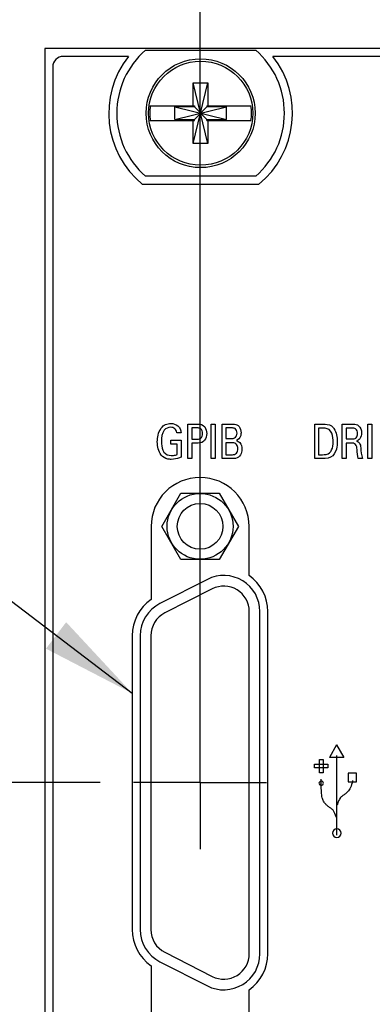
# Model space of a CAD drawing. Header units: inches. Extents: x 0.2 to 16.8, y 0.2 to 10.8.
# Tile 15 of 28: x 7.5 to 8.2, y 6.4 to 8.3. Entities that reach past the tile are written whole.
import ezdxf

# ---------------------------------------------------------------- set-up
doc = ezdxf.new("R2010")
doc.units = ezdxf.units.IN
doc.header["$LTSCALE"] = 0.935
doc.header["$MEASUREMENT"] = 0
doc.linetypes.add('CENTER', pattern=[0.6, 0.375, -0.075, 0.075, -0.075])
doc.layers.get('0').update_dxf_attribs({"linetype": 'CONTINUOUS'})
for name, color, linetype in [('DEFAULT_1', 7, 'CENTER'), ('DETAIL', 7, 'CONTINUOUS'), ('DIMENSIONS', 7, 'CONTINUOUS')]:
    doc.layers.add(name, color=color, linetype=linetype)
doc.styles.get("Standard").update_dxf_attribs({"font": 'txt', "width": 0.8})
doc.dimstyles.new('DIMSTYLE_1', dxfattribs={"dimtxt": 0.125, "dimasz": 0.18, "dimexe": 0.125, "dimexo": 0.0625, "dimgap": 0.09, "dimtad": 0, "dimtih": 1, "dimtoh": 1, "dimdec": 3, "dimzin": 4, "dimdsep": 46, "dimtxsty": 'STANDARD', "dimblk": '_FILLED', "dimblk1": '_FILLED', "dimblk2": '_FILLED', "dimcen": 0.09, "dimadec": 0, "dimazin": 0, "dimtp": 0.001, "dimtm": 0.001, "dimtfac": 1, "dimtdec": 3, "dimtofl": 0, "dimtmove": 0, "dimatfit": 3, "dimldrblk": '_FILLED', "dimfxl": 1, "dimtolj": 1, "dimtzin": 4, "dimarcsym": 0})
doc.dimstyles.get("Standard").update_dxf_attribs({"dimtxt": 0.125, "dimasz": 0.18, "dimexe": 0.125, "dimexo": 0.0625, "dimgap": 0.09, "dimtad": 0, "dimtih": 1, "dimtoh": 1, "dimdec": 3, "dimzin": 4, "dimdsep": 46, "dimtxsty": 'STANDARD', "dimblk": '_FILLED', "dimblk1": '_FILLED', "dimblk2": '_FILLED', "dimcen": 0.09, "dimadec": 0, "dimazin": 0, "dimtol": 1, "dimtp": 0.01, "dimtm": 0.01, "dimtfac": 1, "dimtdec": 3, "dimtofl": 0, "dimtmove": 0, "dimatfit": 3, "dimldrblk": '_FILLED', "dimfxl": 1, "dimtolj": 1, "dimtzin": 4, "dimarcsym": 0})

# ---------------------------------------------------------------- blocks, each defined once
blk = doc.blocks.new('*D8')
at = {"layer": 'DIMENSIONS', "color": 2, "linetype": 'CONTINUOUS'}
blk.add_line((7.6777, 6.8198), (6.8708, 6.8198), dxfattribs=at)
at = {"layer": 'DIMENSIONS', "color": 2, "linetype": 'CONTINUOUS', "insert": (6.8083, 6.8823), "char_height": 0.125, "width": 1.325, "attachment_point": 3, "line_spacing_factor": 0.9}
blk.add_mtext('3.560{\\Ftxt.shx;\\W1.000000;\\H0.125000; }[90.43]', dxfattribs=at)
blk = doc.blocks.new('_FILLED')
at = {"color": 0, "linetype": 'BYBLOCK'}
blk.add_solid([(0, 0), (-1, 0.174), (-1, -0.174)], dxfattribs=at)
blk = doc.blocks.new('*D13')
at = {"layer": 'DIMENSIONS', "color": 2, "linetype": 'CONTINUOUS'}
blk.add_line((7.8653, 6.8823), (7.8653, 8.865), dxfattribs=at)
at = {"layer": 'DIMENSIONS', "color": 2, "linetype": 'CONTINUOUS', "insert": (7.8028, 8.9275), "char_height": 0.125, "width": 1.325, "attachment_point": 1, "rotation": 90, "line_spacing_factor": 0.9}
blk.add_mtext('2.401{\\Ftxt.shx;\\W1.000000;\\H0.125000; }[60.99]', dxfattribs=at)
blk = doc.blocks.new('*D14')
at = {"layer": 'DIMENSIONS', "color": 2, "linetype": 'CONTINUOUS'}
for p, q in [((8.222, 8.6996), (8.222, 8.865)), ((8.3778, 8.6303), (8.222, 8.6996)), ((8.3778, 6.9878), (8.3778, 8.6303))]:
    blk.add_line(p, q, dxfattribs=at)
at = {"layer": 'DIMENSIONS', "color": 2, "linetype": 'CONTINUOUS', "insert": (8.1595, 8.9275), "char_height": 0.125, "width": 1.325, "attachment_point": 1, "rotation": 90, "line_spacing_factor": 0.9}
blk.add_mtext('1.889{\\Ftxt.shx;\\W1.000000;\\H0.125000; }[47.97]', dxfattribs=at)
blk = doc.blocks.new('*D20')
at = {"layer": 'DIMENSIONS', "color": 2, "linetype": 'CONTINUOUS'}
for p, q in [((8.0501, 8.7049), (8.0501, 8.865)), ((8.3148, 8.5745), (8.0501, 8.7049)), ((8.3148, 7.4963), (8.3148, 8.5745))]:
    blk.add_line(p, q, dxfattribs=at)
at = {"layer": 'DIMENSIONS', "color": 2, "linetype": 'CONTINUOUS', "insert": (7.9876, 8.9275), "char_height": 0.125, "width": 1.325, "attachment_point": 1, "rotation": 90, "line_spacing_factor": 0.9}
blk.add_mtext('1.952{\\Ftxt.shx;\\W1.000000;\\H0.125000; }[49.57]', dxfattribs=at)

msp = doc.modelspace()

# ---------------------------------------------------------------- linework, layer by layer
at = {"color": 7, "linetype": 'CONTINUOUS'}
for p, q in [((7.5733, 8.2021), (7.5733, 3.1351)), ((10.7593, 8.2021), (7.5733, 8.2021)), ((7.7625, 8.1986), (7.97, 8.1986)), ((7.7307, 8.1871), (7.6083, 8.1871)), ((10.1307, 8.1871), (8.0018, 8.1871)), ((7.5883, 8.1671), (7.5883, 3.1701)), ((7.8525, 8.023), (7.8801, 8.1372)), ((7.8525, 8.0939), (7.8525, 8.1372)), ((7.8801, 8.023), (7.8525, 8.1372)), ((7.8525, 8.1372), (7.8801, 8.1372)), ((7.8801, 8.1372), (7.8801, 8.0939)), ((7.7716, 8.0939), (7.8546, 8.0939)), ((7.8178, 8.0684), (7.8178, 8.0918)), ((7.8178, 8.0918), (7.9148, 8.0684)), ((7.8546, 8.0918), (7.8178, 8.0918)), ((7.8178, 8.0684), (7.9148, 8.0918)), ((7.8546, 8.0939), (7.8546, 8.0918)), ((7.8546, 8.0684), (7.878, 8.0918)), ((7.878, 8.0684), (7.8546, 8.0918)), ((7.878, 8.0939), (7.878, 8.0918)), ((7.878, 8.0939), (7.9609, 8.0939)), ((7.9148, 8.0918), (7.878, 8.0918)), ((7.9148, 8.0684), (7.9148, 8.0918)), ((7.7716, 8.0664), (7.8546, 8.0664)), ((7.8178, 8.0684), (7.8546, 8.0684)), ((7.8525, 8.023), (7.8525, 8.0664)), ((7.8546, 8.0664), (7.8546, 8.0684)), ((7.878, 8.0664), (7.878, 8.0684)), ((7.878, 8.0684), (7.9148, 8.0684)), ((7.878, 8.0664), (7.9609, 8.0664)), ((7.8801, 8.0664), (7.8801, 8.023)), ((7.8801, 8.023), (7.8525, 8.023)), ((7.97, 7.9616), (7.7625, 7.9616)), ((7.7573, 7.9462), (7.9753, 7.9462)), ((7.7931, 7.3023), (7.8292, 7.3648)), ((7.8292, 7.3648), (7.9014, 7.3648)), ((7.9014, 7.3648), (7.9374, 7.3023)), ((7.7733, 7.3023), (7.7733, 7.1645)), ((7.8292, 7.2398), (7.7931, 7.3023)), ((7.9374, 7.3023), (7.9014, 7.2398)), ((7.9573, 7.2099), (7.9573, 7.3023)), ((7.9014, 7.2398), (7.8292, 7.2398)), ((7.8789, 7.2024), (7.7899, 7.1571)), ((7.888, 7.1846), (7.799, 7.1392)), ((7.9578, 6.4978), (7.9578, 7.1418)), ((7.9778, 6.4978), (7.9778, 7.1418)), ((7.9928, 6.4978), (7.9928, 7.1418)), ((7.7378, 7.0965), (7.7378, 6.5432)), ((7.7528, 7.0965), (7.7528, 6.5432)), ((7.7728, 7.0965), (7.7728, 6.5432)), ((7.799, 6.5004), (7.888, 6.455)), ((7.7733, 6.4751), (7.7733, 6.3373)), ((7.7899, 6.4826), (7.8789, 6.4372)), ((7.9573, 6.3373), (7.9573, 6.4298))]:
    msp.add_line(p, q, dxfattribs=at)
at = {"color": 40, "linetype": 'CONTINUOUS'}
for p, q in [((7.8423, 7.4298), (7.8423, 7.4949)), ((7.8423, 7.4949), (7.8598, 7.4949)), ((7.8863, 7.4298), (7.8863, 7.4949)), ((7.8863, 7.4949), (7.8935, 7.4949)), ((7.8935, 7.4949), (7.8935, 7.4298)), ((7.9068, 7.4298), (7.9068, 7.4949)), ((7.9068, 7.4949), (7.9254, 7.4949)), ((8.0808, 7.4298), (8.0808, 7.4949)), ((8.0808, 7.4949), (8.0958, 7.4949)), ((8.1326, 7.4298), (8.1326, 7.4949)), ((8.1326, 7.4949), (8.1512, 7.4949)), ((8.1808, 7.4298), (8.1808, 7.4949)), ((8.1808, 7.4949), (8.188, 7.4949)), ((8.188, 7.4949), (8.188, 7.4298)), ((7.8294, 7.4786), (7.8215, 7.4786)), ((7.8495, 7.4876), (7.8495, 7.4663)), ((7.8596, 7.4876), (7.8495, 7.4876)), ((7.9138, 7.4875), (7.9138, 7.4674)), ((7.9242, 7.4875), (7.9138, 7.4875)), ((8.088, 7.4874), (8.088, 7.4372)), ((8.0966, 7.4874), (8.088, 7.4874)), ((8.1396, 7.4873), (8.1396, 7.4669)), ((8.151, 7.4873), (8.1396, 7.4873)), ((7.8105, 7.4569), (7.8105, 7.4644)), ((7.8105, 7.4644), (7.8296, 7.4644)), ((7.8224, 7.4569), (7.8105, 7.4569)), ((7.8224, 7.4377), (7.8224, 7.4569)), ((7.8296, 7.4644), (7.8296, 7.4324)), ((7.8495, 7.4663), (7.8581, 7.4663)), ((7.8495, 7.4587), (7.8495, 7.4298)), ((7.8579, 7.4587), (7.8495, 7.4587)), ((7.9138, 7.4674), (7.9239, 7.4674)), ((7.9138, 7.4596), (7.9138, 7.4371)), ((7.9264, 7.4596), (7.9138, 7.4596)), ((8.1396, 7.4669), (8.151, 7.4669)), ((8.1398, 7.4592), (8.1398, 7.4298)), ((8.1488, 7.4592), (8.1398, 7.4592)), ((7.9138, 7.4371), (7.9261, 7.4371)), ((8.088, 7.4372), (8.0951, 7.4372)), ((7.8495, 7.4298), (7.8423, 7.4298)), ((7.8935, 7.4298), (7.8863, 7.4298)), ((7.9258, 7.4298), (7.9068, 7.4298)), ((8.0954, 7.4298), (8.0808, 7.4298)), ((8.1398, 7.4298), (8.1326, 7.4298)), ((8.1703, 7.4298), (8.1626, 7.4298)), ((8.188, 7.4298), (8.1808, 7.4298)), ((8.1219, 6.891), (8.1086, 6.8669)), ((8.1219, 6.891), (8.1352, 6.8669)), ((8.0895, 6.8385), (8.0895, 6.8635)), ((8.0895, 6.8635), (8.0966, 6.8635)), ((8.0966, 6.8635), (8.0966, 6.8385)), ((8.1352, 6.8669), (8.1086, 6.8669)), ((8.1222, 6.7209), (8.1222, 6.8709)), ((8.0805, 6.8475), (8.0805, 6.8545)), ((8.0805, 6.8545), (8.1056, 6.8545)), ((8.1056, 6.8475), (8.0805, 6.8475)), ((8.1056, 6.8545), (8.1056, 6.8475)), ((8.0966, 6.8385), (8.0895, 6.8385)), ((8.0929, 6.8174), (8.0929, 6.8264)), ((8.1433, 6.8376), (8.1433, 6.8216)), ((8.1593, 6.8376), (8.1433, 6.8376)), ((8.1433, 6.8216), (8.1593, 6.8216)), ((8.1515, 6.8237), (8.1509, 6.8196)), ((8.1593, 6.8216), (8.1593, 6.8376)), ((8.093, 6.8102), (8.0929, 6.8174)), ((8.0932, 6.8044), (8.093, 6.8102)), ((8.0934, 6.7999), (8.0932, 6.8044)), ((8.1426, 6.8028), (8.1412, 6.8014)), ((8.1439, 6.8044), (8.1426, 6.8028)), ((8.1453, 6.8061), (8.1439, 6.8044)), ((8.1466, 6.8081), (8.1453, 6.8061)), ((8.1479, 6.8104), (8.1466, 6.8081)), ((8.149, 6.8132), (8.1479, 6.8104)), ((8.15, 6.8162), (8.149, 6.8132)), ((8.1509, 6.8196), (8.15, 6.8162)), ((8.0938, 6.7964), (8.0934, 6.7999)), ((8.0941, 6.7937), (8.0938, 6.7964)), ((8.0947, 6.7915), (8.0941, 6.7937)), ((8.0953, 6.7897), (8.0947, 6.7915)), ((8.0959, 6.788), (8.0953, 6.7897)), ((8.0966, 6.7863), (8.0959, 6.788)), ((8.0974, 6.7848), (8.0966, 6.7863)), ((8.0984, 6.7833), (8.0974, 6.7848)), ((8.1257, 6.7855), (8.1244, 6.782)), ((8.127, 6.7882), (8.1257, 6.7855)), ((8.1281, 6.7902), (8.127, 6.7882)), ((8.1292, 6.7917), (8.1281, 6.7902)), ((8.1303, 6.7929), (8.1292, 6.7917)), ((8.1314, 6.7938), (8.1303, 6.7929)), ((8.1325, 6.7945), (8.1314, 6.7938)), ((8.1336, 6.7953), (8.1325, 6.7945)), ((8.1347, 6.7961), (8.1336, 6.7953)), ((8.136, 6.797), (8.1347, 6.7961)), ((8.1372, 6.798), (8.136, 6.797)), ((8.1385, 6.799), (8.1372, 6.798)), ((8.1399, 6.8001), (8.1385, 6.799)), ((8.1412, 6.8014), (8.1399, 6.8001)), ((8.0993, 6.782), (8.0984, 6.7833)), ((8.1003, 6.7806), (8.0993, 6.782)), ((8.1014, 6.7794), (8.1003, 6.7806)), ((8.1025, 6.7782), (8.1014, 6.7794)), ((8.1036, 6.7772), (8.1025, 6.7782)), ((8.106, 6.7751), (8.1036, 6.7772)), ((8.1072, 6.7742), (8.106, 6.7751)), ((8.1085, 6.7733), (8.1072, 6.7742)), ((8.1097, 6.7725), (8.1085, 6.7733)), ((8.1108, 6.7717), (8.1097, 6.7725)), ((8.1119, 6.7709), (8.1108, 6.7717)), ((8.113, 6.7701), (8.1119, 6.7709)), ((8.1141, 6.7693), (8.113, 6.7701)), ((8.1152, 6.7681), (8.1141, 6.7693)), ((8.1162, 6.7666), (8.1152, 6.7681)), ((8.1174, 6.7645), (8.1162, 6.7666)), ((8.1244, 6.782), (8.1229, 6.7776)), ((8.1186, 6.7618), (8.1174, 6.7645)), ((8.12, 6.7584), (8.1186, 6.7618)), ((8.1215, 6.7539), (8.12, 6.7584))]:
    msp.add_line(p, q, dxfattribs=at)
at = {"color": 7, "linetype": 'CONTINUOUS'}
for centre, radius in [((7.8663, 8.0801), 0.1025), ((7.8663, 8.0801), 0.098), ((7.8653, 7.3023), 0.062), ((7.8653, 7.3023), 0.043)]:
    msp.add_circle(centre, radius, dxfattribs=at)
for centre, radius, start, end in [((7.8663, 8.0801), 0.1575, 131.203, 228.797), ((7.8663, 8.0801), 0.1575, 311.203, 48.797), ((7.6083, 8.1671), 0.02, 90, 180), ((7.8663, 8.0801), 0.1727, 141.7123, 230.8619), ((7.8663, 8.0801), 0.1727, 309.1381, 38.2877), ((7.8663, 8.0801), 0.0956, 171.7166, 188.2834), ((7.8663, 8.0801), 0.0956, 351.7166, 8.2834), ((7.8653, 7.3023), 0.092, 0, 180), ((7.9098, 7.1418), 0.068, 359.9998, 117.0002), ((7.9098, 7.1418), 0.083, 359.9996, 55.09), ((7.9098, 7.1418), 0.048, 0, 117), ((7.8208, 7.0965), 0.083, 124.91, 180.0004), ((7.8208, 7.0965), 0.068, 116.9998, 180.0002), ((7.8208, 7.0965), 0.048, 117, 180), ((7.8208, 6.5432), 0.083, 179.9996, 235.09), ((7.8208, 6.5432), 0.068, 179.9998, 243.0002), ((7.8208, 6.5432), 0.048, 180, 243), ((7.9098, 6.4978), 0.068, 242.9998, 0.0002), ((7.9098, 6.4978), 0.048, 243, 360), ((7.9098, 6.4978), 0.083, 304.91, 0.0004)]:
    msp.add_arc(centre, radius, start, end, dxfattribs=at)
at = {"color": 40, "linetype": 'CONTINUOUS'}
for points, knots in [([(7.7849, 7.4613), (7.7849, 7.4634), (7.7855, 7.474), (7.7894, 7.4857), (7.7961, 7.4913)], [0, 0, 0, 0, 0.193639, 1, 1, 1, 1]), ([(7.7961, 7.4913), (7.7973, 7.4924), (7.8018, 7.4951), (7.807, 7.4959), (7.8106, 7.4959)], [0, 0, 0, 0, 0.310476, 1, 1, 1, 1]), ([(7.8215, 7.4786), (7.8212, 7.4813), (7.8188, 7.4872), (7.8127, 7.4888), (7.8098, 7.4888)], [0, 0, 0, 0, 0.48393, 1, 1, 1, 1]), ([(7.8106, 7.4959), (7.8117, 7.4959), (7.8174, 7.4957), (7.8231, 7.4926), (7.8259, 7.489)], [0, 0, 0, 0, 0.200662, 1, 1, 1, 1]), ([(7.8259, 7.489), (7.8266, 7.4881), (7.8286, 7.4849), (7.8292, 7.4812), (7.8294, 7.4786)], [0, 0, 0, 0, 0.315774, 1, 1, 1, 1]), ([(7.9254, 7.4949), (7.9268, 7.4949), (7.9316, 7.4949), (7.9364, 7.4927), (7.9385, 7.4901)], [0, 0, 0, 0, 0.300169, 1, 1, 1, 1]), ([(8.0958, 7.4949), (8.1014, 7.4949), (8.1101, 7.4942), (8.1155, 7.4883), (8.1168, 7.4864)], [0, 0, 0, 0, 0.709695, 1, 1, 1, 1]), ([(8.1512, 7.4949), (8.152, 7.4949), (8.1561, 7.4948), (8.1606, 7.4939), (8.1632, 7.4918)], [0, 0, 0, 0, 0.197623, 1, 1, 1, 1]), ([(7.8581, 7.4663), (7.8607, 7.4663), (7.8677, 7.4666), (7.8701, 7.4739), (7.8701, 7.4774)], [0, 0, 0, 0, 0.43268, 1, 1, 1, 1]), ([(7.8701, 7.4774), (7.8701, 7.4806), (7.8681, 7.4874), (7.8619, 7.4876), (7.8596, 7.4876)], [0, 0, 0, 0, 0.588442, 1, 1, 1, 1]), ([(7.9239, 7.4674), (7.9261, 7.4674), (7.932, 7.4679), (7.9347, 7.4743), (7.9347, 7.4777)], [0, 0, 0, 0, 0.391116, 1, 1, 1, 1]), ([(7.9347, 7.4777), (7.9347, 7.4808), (7.9326, 7.4874), (7.9265, 7.4875), (7.9242, 7.4875)], [0, 0, 0, 0, 0.577876, 1, 1, 1, 1]), ([(7.9422, 7.4785), (7.9422, 7.4762), (7.9417, 7.4701), (7.9368, 7.4654), (7.9334, 7.4638)], [0, 0, 0, 0, 0.375871, 1, 1, 1, 1]), ([(8.1155, 7.4614), (8.1155, 7.4625), (8.1153, 7.4695), (8.1139, 7.4769), (8.1105, 7.4817)], [0, 0, 0, 0, 0.154614, 1, 1, 1, 1]), ([(8.1614, 7.4768), (8.1614, 7.4801), (8.1592, 7.4868), (8.1531, 7.4873), (8.151, 7.4873)], [0, 0, 0, 0, 0.611661, 1, 1, 1, 1]), ([(8.1578, 7.4683), (8.1582, 7.4685), (8.1605, 7.4706), (8.1614, 7.4741), (8.1614, 7.4768)], [0, 0, 0, 0, 0.139882, 1, 1, 1, 1]), ([(7.7925, 7.4624), (7.7925, 7.4609), (7.7928, 7.4539), (7.7942, 7.4465), (7.7973, 7.442)], [0, 0, 0, 0, 0.223673, 1, 1, 1, 1]), ([(7.8737, 7.4643), (7.873, 7.4635), (7.869, 7.4593), (7.8626, 7.4587), (7.8579, 7.4587)], [0, 0, 0, 0, 0.190985, 1, 1, 1, 1]), ([(7.9364, 7.4484), (7.9364, 7.4512), (7.935, 7.4572), (7.9291, 7.4596), (7.9264, 7.4596)], [0, 0, 0, 0, 0.51368, 1, 1, 1, 1]), ([(7.9334, 7.4638), (7.9357, 7.463), (7.9421, 7.4596), (7.9438, 7.4519), (7.9438, 7.4476)], [0, 0, 0, 0, 0.362608, 1, 1, 1, 1]), ([(8.1087, 7.4408), (8.1103, 7.4423), (8.1146, 7.4485), (8.1155, 7.4562), (8.1155, 7.4614)], [0, 0, 0, 0, 0.296354, 1, 1, 1, 1]), ([(8.1232, 7.4618), (8.1232, 7.4586), (8.1225, 7.4492), (8.119, 7.4396), (8.1146, 7.4351)], [0, 0, 0, 0, 0.336877, 1, 1, 1, 1]), ([(8.1602, 7.447), (8.1599, 7.4504), (8.1595, 7.4581), (8.1518, 7.4592), (8.1488, 7.4592)], [0, 0, 0, 0, 0.526546, 1, 1, 1, 1]), ([(8.151, 7.4669), (8.1514, 7.4669), (8.1537, 7.4669), (8.1563, 7.4671), (8.1578, 7.4683)], [0, 0, 0, 0, 0.1612, 1, 1, 1, 1]), ([(8.1591, 7.4628), (8.1613, 7.4621), (8.1662, 7.459), (8.1668, 7.4533), (8.1671, 7.4503)], [0, 0, 0, 0, 0.428247, 1, 1, 1, 1]), ([(7.8111, 7.4284), (7.8089, 7.4284), (7.8019, 7.4288), (7.7952, 7.4327), (7.7922, 7.4365)], [0, 0, 0, 0, 0.309719, 1, 1, 1, 1]), ([(7.8111, 7.4356), (7.8124, 7.4356), (7.8163, 7.4358), (7.8201, 7.4368), (7.8224, 7.4377)], [0, 0, 0, 0, 0.349382, 1, 1, 1, 1]), ([(7.9261, 7.4371), (7.9287, 7.4371), (7.9348, 7.4392), (7.9364, 7.4454), (7.9364, 7.4484)], [0, 0, 0, 0, 0.465258, 1, 1, 1, 1]), ([(7.9438, 7.4476), (7.9438, 7.4456), (7.9432, 7.4401), (7.9402, 7.435), (7.9375, 7.4328)], [0, 0, 0, 0, 0.358364, 1, 1, 1, 1]), ([(7.8296, 7.4324), (7.8286, 7.4319), (7.8228, 7.4296), (7.8164, 7.4284), (7.8111, 7.4284)], [0, 0, 0, 0, 0.165602, 1, 1, 1, 1])]:
    msp.add_open_spline(points, degree=3, knots=knots, dxfattribs=at)
for points in [[(7.8098, 7.4888), (7.8055, 7.4888), (7.8005, 7.4869), (7.798, 7.4833)], [(7.8598, 7.4949), (7.8648, 7.4949), (7.871, 7.4937), (7.8739, 7.4896)], [(7.8739, 7.4896), (7.8766, 7.4862), (7.8778, 7.4814), (7.8778, 7.477)], [(7.9385, 7.4901), (7.9411, 7.487), (7.9422, 7.4825), (7.9422, 7.4785)], [(8.1632, 7.4918), (8.167, 7.4888), (8.1689, 7.4834), (8.1689, 7.4786)], [(7.798, 7.4833), (7.7938, 7.4775), (7.7925, 7.4696), (7.7925, 7.4624)], [(7.8778, 7.477), (7.8778, 7.4726), (7.8764, 7.4678), (7.8737, 7.4643)], [(8.1105, 7.4817), (8.1076, 7.4858), (8.1016, 7.4874), (8.0966, 7.4874)], [(8.1168, 7.4864), (8.1216, 7.4794), (8.1232, 7.4703), (8.1232, 7.4618)], [(8.1689, 7.4786), (8.1689, 7.4745), (8.1678, 7.4702), (8.1653, 7.467)], [(7.7922, 7.4365), (7.7869, 7.4433), (7.7849, 7.4527), (7.7849, 7.4613)], [(8.1653, 7.467), (8.1637, 7.4651), (8.1615, 7.4636), (8.1591, 7.4628)], [(7.7973, 7.442), (7.8002, 7.4378), (7.806, 7.4356), (7.8111, 7.4356)], [(8.0951, 7.4372), (8.0997, 7.4372), (8.1052, 7.4376), (8.1087, 7.4408)], [(8.1146, 7.4351), (8.11, 7.4304), (8.102, 7.4298), (8.0954, 7.4298)], [(8.1626, 7.4298), (8.1611, 7.4354), (8.1608, 7.4413), (8.1602, 7.447)], [(8.1671, 7.4503), (8.1677, 7.4434), (8.1684, 7.4365), (8.1703, 7.4298)], [(7.9375, 7.4328), (7.9344, 7.4302), (7.9298, 7.4298), (7.9258, 7.4298)], [(8.0928, 6.8229), (8.0909, 6.8229), (8.0887, 6.8207), (8.0887, 6.8188)], [(8.097, 6.8188), (8.097, 6.8207), (8.0948, 6.8229), (8.0928, 6.8229)], [(8.0887, 6.8188), (8.0887, 6.8168), (8.0909, 6.8146), (8.0928, 6.8146)], [(8.0928, 6.8146), (8.0948, 6.8146), (8.097, 6.8168), (8.097, 6.8188)], [(8.1222, 6.7329), (8.1183, 6.7329), (8.114, 6.7285), (8.114, 6.7246)], [(8.1305, 6.7246), (8.1305, 6.7285), (8.1261, 6.7329), (8.1222, 6.7329)], [(8.114, 6.7246), (8.114, 6.7208), (8.1183, 6.7164), (8.1222, 6.7164)], [(8.1222, 6.7164), (8.1261, 6.7164), (8.1305, 6.7208), (8.1305, 6.7246)]]:
    msp.add_open_spline(points, degree=3, dxfattribs=at)
at = {"layer": 'DEFAULT_1', "color": 7, "linetype": 'CENTER'}
for q in [(7.8653, 6.9449), (7.7402, 6.8198), (7.8653, 6.6947), (7.9904, 6.8198)]:
    msp.add_line((7.8653, 6.8198), q, dxfattribs=at)

# ---------------------------------------------------------------- dimensions: what is measured, and where the dimension line sits
at = {"layer": 'DIMENSIONS', "color": 2, "linetype": 'CONTINUOUS'}
for feature_location, offset, dtype, origin, picture, middle in [((7.8653, 6.8823), (0, 1.9826), 1, (10.2663, 6.8198), '*D13', (7.8653, 9.59)), ((8.3147753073, 7.4963416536), (-0.2647017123, 1.3686215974), 0, (10.2662753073, 7.4338416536), '*D20', (8.050073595, 9.589963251)), ((8.3777753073, 6.9877967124), (-0.1557669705, 1.8771665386), 0, (10.2662753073, 6.9252967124), '*D14', (8.2220083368, 9.589963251)), ((7.6777, 6.8198), (-0.8068, 0), 0, (7.7402, 3.2594), '*D8', (6.1458, 6.8198))]:
    dim = msp.add_ordinate_dim(feature_location=feature_location, offset=offset, dtype=dtype, origin=origin, dimstyle='DIMSTYLE_1', override={"dimtad": 1, "dimtih": 0, "dimtoh": 0}, dxfattribs=at)
    dim.commit()
    dim.dimension.update_dxf_attribs({"geometry": picture, "text_midpoint": middle})

# ---------------------------------------------------------------- leaders
at = {"layer": 'DETAIL', "color": 2, "linetype": 'CONTINUOUS'}
msp.add_leader([(7.7378, 6.9879), (7.0375, 7.5213), (6.8575, 7.5213)], dimstyle='STANDARD', override={"dimtad": 0}, dxfattribs=at)

doc.saveas('drawing.dxf')
